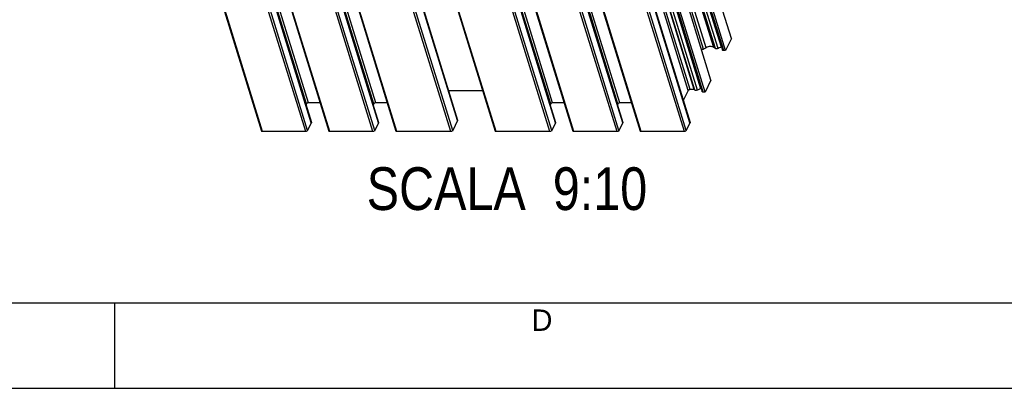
# Model space of a CAD drawing. Header units: millimetres. Extents: x 0 to 594, y 0 to 420.
# Tile 61 of 104: x 268 to 383, y 0 to 43. Entities that reach past the tile are written whole.
import ezdxf

# ---------------------------------------------------------------- set-up
doc = ezdxf.new("R2010")
doc.units = ezdxf.units.MM
doc.header["$LTSCALE"] = 32.67
doc.layers.get('0').update_dxf_attribs({"linetype": 'CONTINUOUS'})
doc.styles.get("Standard").update_dxf_attribs({"font": 'txt', "width": 0.85})
doc.styles.add('TEXTSTYLE_2', font='trium.ttf')

msp = doc.modelspace()

# ---------------------------------------------------------------- linework, layer by layer
at = {"color": 7, "linetype": 'CONTINUOUS'}
for p, q in [((351.20772, 40.92946), (329.42176, 111.42888)), ((328.38184, 110.10369), (350.16781, 39.60427)), ((350.52138, 39.53084), (328.73541, 110.03026)), ((348.81907, 36.0619), (327.0331, 106.56132)), ((346.85899, 34.95929), (325.07302, 105.45871)), ((325.99319, 105.23613), (347.77916, 34.73671)), ((348.13273, 34.66328), (326.34676, 105.1627)), ((280.23309, 101.6074), (302.01906, 31.10798)), ((316.70711, 101.6074), (338.49307, 31.10798)), ((324.58218, 101.6074), (346.36815, 31.10798)), ((274.39325, 100.60599), (296.17922, 30.10657)), ((282.26832, 100.60599), (304.05429, 30.10657)), ((310.86727, 100.60599), (332.65324, 30.10657)), ((318.74234, 100.60599), (340.52831, 30.10657)), ((301.64615, 57.79844), (309.89413, 31.10798)), ((322.93752, 55.96203), (330.618, 31.10798)), ((304.15609, 55.2609), (311.92937, 30.10657)), ((315.76146, 55.2609), (323.53473, 30.10657)), ((312.24405, 53.73504), (319.1499, 31.3877)), ((351.20772, 40.92946), (350.52138, 39.53084)), ((348.25424, 39.86308), (347.93247, 39.68305)), ((349.33369, 39.75937), (349.1439, 39.9082)), ((350.52138, 39.53084), (350.31414, 39.53084)), ((348.81907, 36.0619), (348.13273, 34.66328)), ((322.08338, 34.80314), (318.09445, 34.80314)), ((346.15069, 34.8474), (345.57507, 33.67439)), ((346.85899, 34.95929), (346.37139, 34.95929)), ((346.94504, 34.89181), (346.85899, 34.95929)), ((348.13273, 34.66328), (347.92549, 34.66328)), ((301.45312, 33.29263), (301.38613, 33.15613)), ((303.03515, 33.40452), (301.67381, 33.40452)), ((309.32819, 33.29263), (309.2612, 33.15613)), ((310.91022, 33.40452), (309.54889, 33.40452)), ((330.05206, 33.29263), (329.98508, 33.15613)), ((331.63409, 33.40452), (330.27276, 33.40452)), ((337.92713, 33.29263), (337.86015, 33.15613)), ((339.50917, 33.40452), (338.14783, 33.40452)), ((319.14372, 31.33456), (318.56719, 30.15971)), ((301.35292, 30.04782), (296.29629, 30.04782)), ((302.01287, 31.05483), (301.57361, 30.15971)), ((309.22799, 30.04782), (304.17136, 30.04782)), ((309.88795, 31.05483), (309.44869, 30.15971)), ((318.34649, 30.04782), (312.04643, 30.04782)), ((329.95186, 30.04782), (323.6518, 30.04782)), ((330.61182, 31.05483), (330.17256, 30.15971)), ((337.82693, 30.04782), (332.77031, 30.04782)), ((338.48689, 31.05483), (338.04763, 30.15971)), ((345.702, 30.04782), (340.64538, 30.04782)), ((346.36196, 31.05483), (345.9227, 30.15971)), ((20, 10), (570.21398, 10))]:
    msp.add_line(p, q, dxfattribs=at)
at = {"color": 9, "linetype": 'CONTINUOUS'}
for p, q in [((347.93247, 39.68305), (326.1465, 110.18247)), ((348.25424, 39.86308), (326.46827, 110.36251)), ((349.1439, 39.9082), (327.35793, 110.40763)), ((349.33369, 39.75937), (327.54772, 110.25879)), ((349.64409, 39.78259), (327.85812, 110.28201)), ((350.03788, 39.93298), (328.25191, 110.43241)), ((350.31414, 39.53084), (328.52817, 110.03026)), ((346.15069, 34.8474), (324.36473, 105.34682)), ((346.37139, 34.95929), (324.58542, 105.45871)), ((346.94504, 34.89181), (325.15907, 105.39123)), ((347.25544, 34.91503), (325.46947, 105.41445)), ((347.64923, 35.06542), (325.86326, 105.56485)), ((347.92549, 34.66328), (326.13952, 105.1627)), ((301.45312, 33.29263), (279.66715, 103.79205)), ((301.67381, 33.40452), (279.88784, 103.90394)), ((337.92713, 33.29263), (316.14116, 103.79205)), ((338.14783, 33.40452), (316.36186, 103.90394)), ((302.01287, 31.05483), (280.22691, 101.55425)), ((338.48689, 31.05483), (316.70092, 101.55425)), ((346.36196, 31.05483), (324.57599, 101.55425)), ((296.29629, 30.04782), (274.51032, 100.54724)), ((301.35292, 30.04782), (279.56695, 100.54724)), ((301.57361, 30.15971), (279.78765, 100.65913)), ((304.17136, 30.04782), (282.38539, 100.54724)), ((332.77031, 30.04782), (310.98434, 100.54724)), ((337.82693, 30.04782), (316.04096, 100.54724)), ((338.04763, 30.15971), (316.26166, 100.65913)), ((340.64538, 30.04782), (318.85941, 100.54724)), ((345.702, 30.04782), (323.91603, 100.54724)), ((345.9227, 30.15971), (324.13673, 100.65913)), ((309.44869, 30.15971), (300.90497, 57.80719)), ((309.88795, 31.05483), (301.62355, 57.79844)), ((309.22799, 30.04782), (300.73905, 57.51804)), ((330.61182, 31.05483), (322.92365, 55.93376)), ((330.05206, 33.29263), (323.0045, 56.09853)), ((330.27276, 33.40452), (323.16114, 56.41772)), ((309.32819, 33.29263), (302.53948, 55.2609)), ((309.54889, 33.40452), (302.79475, 55.2609)), ((312.04643, 30.04782), (304.255, 55.2609)), ((323.6518, 30.04782), (315.86037, 55.2609)), ((329.95186, 30.04782), (322.32775, 54.71945)), ((330.17256, 30.15971), (322.48439, 55.03864)), ((319.14372, 31.33456), (312.23018, 53.70677)), ((318.34649, 30.04782), (311.4265, 52.44092)), ((318.56719, 30.15971), (311.65365, 52.53192))]:
    msp.add_line(p, q, dxfattribs=at)
at = {"color": 2, "linetype": 'CONTINUOUS'}
for p, q in [((279, 0), (279, 10)), ((0, 0), (594, 0))]:
    msp.add_line(p, q, dxfattribs=at)
at = {"color": 7, "linetype": 'CONTINUOUS'}
for centre, start, end in [((350.10124, 39.58666), 95.8040635, 100.3662867), ((347.71259, 34.71909), 95.8037858, 100.3663268)]:
    msp.add_arc(centre, 0.35208, start, end, dxfattribs=at)
for points, knots in [([(347.93247, 39.68305), (347.91569, 39.67366), (347.84734, 39.64276), (347.76906, 39.62992), (347.71379, 39.63801)], [0, 0, 0, 0, 0.256011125, 1, 1, 1, 1]), ([(349.1439, 39.9082), (349.09456, 39.9469), (348.96074, 40.00057), (348.73467, 40.01438), (348.48898, 39.97031), (348.32911, 39.90497), (348.25424, 39.86308)], [0, 0, 0, 0, 0.202113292, 0.448583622, 0.723489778, 1, 1, 1, 1]), ([(349.64409, 39.78259), (349.5938, 39.7512), (349.49002, 39.71666), (349.37168, 39.72957), (349.33369, 39.75937)], [0, 0, 0, 0, 0.551152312, 1, 1, 1, 1]), ([(350.03789, 39.93298), (350.00282, 39.92657), (349.86548, 39.89466), (349.73342, 39.83835), (349.64409, 39.78259)], [0, 0, 0, 0, 0.252910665, 1, 1, 1, 1]), ([(350.31414, 39.53084), (350.28131, 39.53084), (350.2227, 39.53754), (350.17492, 39.58091), (350.16782, 39.60427)], [0, 0, 0, 0, 0.573494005, 1, 1, 1, 1]), ([(346.37139, 34.95929), (346.32563, 34.95929), (346.24128, 34.938), (346.16801, 34.88267), (346.15069, 34.8474)], [0, 0, 0, 0, 0.538035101, 1, 1, 1, 1]), ([(347.25544, 34.91503), (347.20515, 34.88364), (347.10137, 34.8491), (346.98303, 34.86201), (346.94504, 34.89181)], [0, 0, 0, 0, 0.551152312, 1, 1, 1, 1]), ([(347.64923, 35.06542), (347.61416, 35.05901), (347.47683, 35.0271), (347.34477, 34.97079), (347.25544, 34.91503)], [0, 0, 0, 0, 0.252910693, 1, 1, 1, 1]), ([(347.92549, 34.66328), (347.89266, 34.66328), (347.83405, 34.66998), (347.78627, 34.71335), (347.77917, 34.73671)], [0, 0, 0, 0, 0.573494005, 1, 1, 1, 1]), ([(301.67381, 33.40452), (301.62805, 33.40452), (301.5437, 33.38323), (301.47043, 33.3279), (301.45312, 33.29263)], [0, 0, 0, 0, 0.538035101, 1, 1, 1, 1]), ([(309.54889, 33.40452), (309.50312, 33.40452), (309.41877, 33.38323), (309.3455, 33.3279), (309.32819, 33.29263)], [0, 0, 0, 0, 0.538035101, 1, 1, 1, 1]), ([(330.27276, 33.40452), (330.22699, 33.40452), (330.14264, 33.38323), (330.06937, 33.3279), (330.05206, 33.29263)], [0, 0, 0, 0, 0.538035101, 1, 1, 1, 1]), ([(338.14783, 33.40452), (338.10207, 33.40452), (338.01772, 33.38323), (337.94444, 33.3279), (337.92713, 33.29263)], [0, 0, 0, 0, 0.538035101, 1, 1, 1, 1]), ([(319.14989, 31.3877), (319.15372, 31.37512), (319.15268, 31.35567), (319.14588, 31.33897), (319.14372, 31.33456)], [0, 0, 0, 0, 0.727801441, 1, 1, 1, 1]), ([(296.29629, 30.04782), (296.27003, 30.04782), (296.22314, 30.05319), (296.18492, 30.08788), (296.17923, 30.10657)], [0, 0, 0, 0, 0.573494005, 1, 1, 1, 1]), ([(301.57361, 30.15971), (301.5563, 30.12444), (301.48303, 30.06911), (301.39868, 30.04782), (301.35292, 30.04782)], [0, 0, 0, 0, 0.461964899, 1, 1, 1, 1]), ([(302.01905, 31.10797), (302.02287, 31.09539), (302.02184, 31.07595), (302.01504, 31.05924), (302.01287, 31.05483)], [0, 0, 0, 0, 0.727801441, 1, 1, 1, 1]), ([(304.17136, 30.04782), (304.1451, 30.04782), (304.09821, 30.05319), (304.05999, 30.08788), (304.05431, 30.10657)], [0, 0, 0, 0, 0.573494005, 1, 1, 1, 1]), ([(309.44869, 30.15971), (309.43138, 30.12444), (309.3581, 30.06911), (309.27375, 30.04782), (309.22799, 30.04782)], [0, 0, 0, 0, 0.461964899, 1, 1, 1, 1]), ([(309.89412, 31.10797), (309.89794, 31.09539), (309.89691, 31.07595), (309.89011, 31.05924), (309.88795, 31.05483)], [0, 0, 0, 0, 0.727801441, 1, 1, 1, 1]), ([(312.04643, 30.04782), (312.02017, 30.04782), (311.97328, 30.05319), (311.93506, 30.08788), (311.92938, 30.10657)], [0, 0, 0, 0, 0.573494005, 1, 1, 1, 1]), ([(318.56719, 30.15971), (318.54988, 30.12444), (318.4766, 30.06911), (318.39225, 30.04782), (318.34649, 30.04782)], [0, 0, 0, 0, 0.461964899, 1, 1, 1, 1]), ([(323.6518, 30.04782), (323.62554, 30.04782), (323.57865, 30.05319), (323.54043, 30.08788), (323.53475, 30.10657)], [0, 0, 0, 0, 0.573494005, 1, 1, 1, 1]), ([(330.17256, 30.15971), (330.15525, 30.12444), (330.08197, 30.06911), (329.99762, 30.04782), (329.95186, 30.04782)], [0, 0, 0, 0, 0.461964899, 1, 1, 1, 1]), ([(330.61799, 31.10797), (330.62181, 31.09539), (330.62078, 31.07595), (330.61398, 31.05924), (330.61182, 31.05483)], [0, 0, 0, 0, 0.727801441, 1, 1, 1, 1]), ([(332.77031, 30.04782), (332.74404, 30.04782), (332.69716, 30.05319), (332.65893, 30.08788), (332.65325, 30.10657)], [0, 0, 0, 0, 0.573494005, 1, 1, 1, 1]), ([(338.04763, 30.15971), (338.03032, 30.12444), (337.95704, 30.06911), (337.87269, 30.04782), (337.82693, 30.04782)], [0, 0, 0, 0, 0.461964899, 1, 1, 1, 1]), ([(338.49306, 31.10797), (338.49689, 31.09539), (338.49586, 31.07595), (338.48906, 31.05924), (338.48689, 31.05483)], [0, 0, 0, 0, 0.727801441, 1, 1, 1, 1]), ([(340.64538, 30.04782), (340.61911, 30.04782), (340.57223, 30.05319), (340.534, 30.08788), (340.52832, 30.10657)], [0, 0, 0, 0, 0.573494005, 1, 1, 1, 1]), ([(345.9227, 30.15971), (345.90539, 30.12444), (345.83212, 30.06911), (345.74777, 30.04782), (345.702, 30.04782)], [0, 0, 0, 0, 0.461964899, 1, 1, 1, 1]), ([(346.36813, 31.10797), (346.37196, 31.09539), (346.37093, 31.07595), (346.36413, 31.05924), (346.36196, 31.05483)], [0, 0, 0, 0, 0.727801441, 1, 1, 1, 1])]:
    msp.add_open_spline(points, degree=3, knots=knots, dxfattribs=at)

# ---------------------------------------------------------------- texts
at = {"color": 2, "linetype": 'CONTINUOUS', "insert": (341.35307, 25.86752), "char_height": 5, "width": 61.7857143, "attachment_point": 3, "line_spacing_factor": 0.9}
msp.add_mtext('SCALA  9:10', dxfattribs=at)
at = {"color": 2, "linetype": 'CONTINUOUS', "insert": (329.0394, 9.22447), "char_height": 2.5, "width": 2.5, "attachment_point": 2, "line_spacing_factor": 0.9, "style": 'TEXTSTYLE_2'}
msp.add_mtext('D', dxfattribs=at)

doc.saveas('drawing.dxf')
